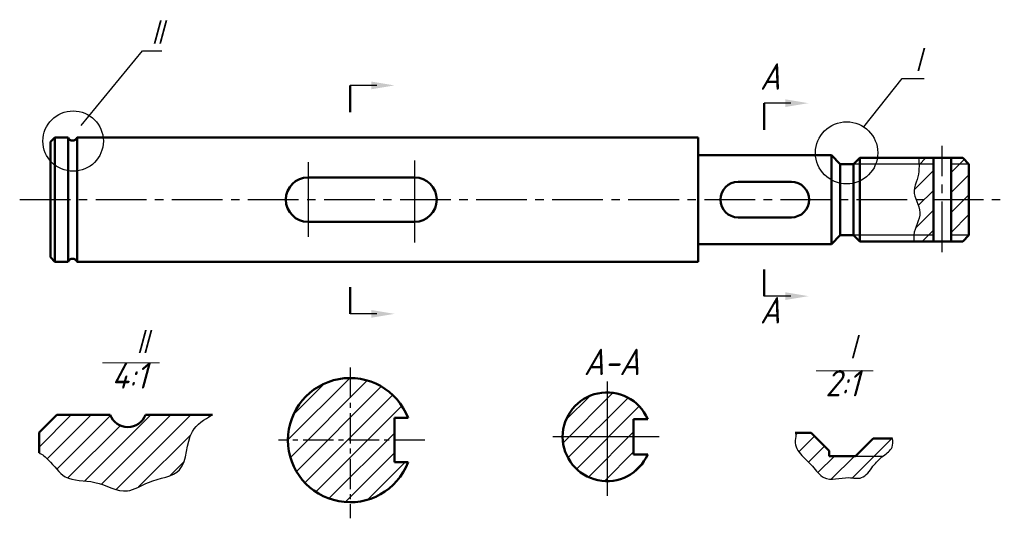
# Model space of a CAD drawing. Header units: millimetres. Extents: x 1119 to 1230, y 9 to 65.
import ezdxf

# ---------------------------------------------------------------- set-up
doc = ezdxf.new("R2010")
doc.units = ezdxf.units.MM
doc.header["$LTSCALE"] = 0.6
doc.linetypes.add('CENTER2', pattern=[28.575000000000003, 19.05, -3.175, 3.175, -3.175])
for name, color, linetype in [('剖面线层', 7, 'Continuous'), ('尺寸层', 221, 'Continuous'), ('细实线层', 7, 'Continuous')]:
    doc.layers.add(name, color=color, linetype=linetype)
for name, color, linetype, lineweight in [('文字层', 227, 'Continuous', 20), ('点画线层', 3, 'CENTER2', 25), ('粗实线层', 7, 'Continuous', 50)]:
    doc.layers.add(name, color=color, linetype=linetype, lineweight=lineweight)
doc.styles.add('工程斜体', font='gbeitc.shx', dxfattribs={"bigfont": 'gbcbig.shx'})
pattern_1 = [(45, (0, 0), (-1.122532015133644, 1.122532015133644), [])]

msp = doc.modelspace()

# ---------------------------------------------------------------- hatches: boundary and pattern name
at = {"layer": '剖面线层', "ltscale": 0.5}
h = msp.add_hatch(dxfattribs=at)
h.set_pattern_fill('ANSI31', scale=0.5, style=0)
h.set_pattern_definition(pattern_1)
edge = h.paths.add_edge_path()
edge.add_line((1221.904715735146, 48.44494145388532), (1221.904715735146, 49.14494145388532))
edge.add_line((1221.904715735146, 49.14494145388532), (1220.217118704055, 49.14494145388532))
edge.add_spline(control_points=[(1220.217118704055, 49.14494145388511), (1220.249454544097, 48.91099540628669), (1220.271378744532, 48.67761724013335), (1220.280425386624, 48.44494145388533)], knot_values=[2.980437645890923, 2.980437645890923, 2.980437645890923, 2.980437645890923, 3.68633194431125, 3.68633194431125, 3.68633194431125, 3.68633194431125], degree=3, periodic=0)
edge.add_line((1220.280425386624, 48.44494145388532), (1221.904715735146, 48.44494145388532))
edge = h.paths.add_edge_path()
edge.add_spline(control_points=[(1220.280425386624, 48.44494145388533), (1220.302871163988, 47.86764560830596), (1220.20301399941, 46.86082421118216), (1219.586777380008, 45.54108019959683), (1219.822121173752, 44.77924019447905), (1219.949439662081, 44.44494145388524)], knot_values=[3.68633194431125, 3.68633194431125, 3.68633194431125, 3.68633194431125, 5.437738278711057, 6.763887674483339, 7.800881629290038, 7.800881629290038, 7.800881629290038, 7.800881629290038], degree=3, periodic=0)
edge.add_line((1219.949439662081, 44.44494145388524), (1221.904715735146, 44.44494145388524))
edge.add_line((1221.904715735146, 44.44494145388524), (1221.904715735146, 48.44494145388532))
edge.add_line((1221.904715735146, 48.44494145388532), (1220.280425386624, 48.44494145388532))
edge = h.paths.add_edge_path()
edge.add_spline(control_points=[(1219.949439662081, 44.44494145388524), (1220.131726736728, 43.96631230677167), (1220.777717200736, 42.63122672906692), (1219.764928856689, 41.3135722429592), (1219.694045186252, 40.44494145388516)], knot_values=[7.800881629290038, 7.800881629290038, 7.800881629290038, 7.800881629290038, 9.28558818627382, 11.94252156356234, 11.94252156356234, 11.94252156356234, 11.94252156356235], degree=3, periodic=0)
edge.add_line((1219.694045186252, 40.44494145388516), (1221.904715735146, 40.44494145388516))
edge.add_line((1221.904715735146, 40.44494145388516), (1221.904715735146, 44.44494145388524))
edge.add_line((1221.904715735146, 44.44494145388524), (1219.949439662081, 44.44494145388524))
edge = h.paths.add_edge_path()
edge.add_spline(control_points=[(1219.694045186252, 40.44494145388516), (1219.675115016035, 40.21296519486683), (1219.697468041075, 39.97932482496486), (1219.748369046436, 39.74494145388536)], knot_values=[11.94252156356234, 11.94252156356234, 11.94252156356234, 11.94252156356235, 12.65208133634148, 12.65208133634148, 12.65208133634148, 12.65208133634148], degree=3, periodic=0)
edge.add_line((1219.748369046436, 39.74494145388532), (1221.904715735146, 39.74494145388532))
edge.add_line((1221.904715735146, 39.74494145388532), (1221.904715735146, 40.44494145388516))
edge.add_line((1221.904715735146, 40.44494145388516), (1219.694045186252, 40.44494145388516))
h.paths.add_polyline_path([(1225.904715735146, 48.44494145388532), (1225.204715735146, 49.14494145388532), (1223.904715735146, 49.14494145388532), (1223.904715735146, 48.44494145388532)])
h.paths.add_polyline_path([(1223.904715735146, 44.44494145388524), (1225.904715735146, 44.44494145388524), (1225.904715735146, 48.44494145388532), (1223.904715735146, 48.44494145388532)])
h.paths.add_polyline_path([(1223.904715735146, 40.44494145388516), (1225.904715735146, 40.44494145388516), (1225.904715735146, 44.44494145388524), (1223.904715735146, 44.44494145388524)])
h.paths.add_polyline_path([(1225.204715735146, 39.74494145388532), (1225.904715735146, 40.44494145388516), (1223.904715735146, 40.44494145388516), (1223.904715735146, 39.74494145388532)])
h = msp.add_hatch(dxfattribs=at)
h.set_pattern_fill('ANSI31', scale=0.5, style=0)
h.set_pattern_definition([(45, (0, 3.657808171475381), (-1.122532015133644, 1.122532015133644), [])])
edge = h.paths.add_edge_path()
edge.add_line((1215.112166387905, 17.51703917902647), (1213.141912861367, 15.54678565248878))
edge.add_line((1213.141912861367, 15.54678565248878), (1216.23780215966, 15.54678565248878))
edge.add_spline(control_points=[(1216.23780215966, 15.54678565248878), (1216.25115430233, 15.55733736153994), (1216.63568581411, 15.85919467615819), (1217.394377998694, 16.35776047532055), (1217.337853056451, 17.16728175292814), (1217.28701425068, 17.51703917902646)], knot_values=[15.92591847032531, 15.92591847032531, 15.92591847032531, 15.92591847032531, 15.97537934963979, 17.3424520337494, 18.3290115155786, 18.3290115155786, 18.3290115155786, 18.3290115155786], degree=3, periodic=0)
edge.add_line((1217.28701425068, 17.51703917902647), (1215.112166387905, 17.51703917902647))
edge = h.paths.add_edge_path()
edge.add_line((1213.141912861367, 15.54678565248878), (1210.141912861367, 15.54678565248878))
edge.add_line((1210.141912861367, 15.54678565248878), (1210.141912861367, 16.1502825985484))
edge.add_line((1210.141912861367, 16.1502825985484), (1208.141912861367, 18.15028259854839))
edge.add_line((1208.141912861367, 18.15028259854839), (1206.362283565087, 18.15028259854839))
edge.add_spline(control_points=[(1206.362283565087, 18.15028259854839), (1206.457847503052, 17.8965671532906), (1206.106417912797, 16.91510642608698), (1207.005469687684, 15.53864755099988), (1208.348996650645, 14.47401111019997), (1209.661092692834, 12.47120446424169), (1211.901569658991, 13.34929974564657), (1214.039340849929, 12.8123915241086), (1215.041352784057, 14.43984087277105), (1215.798689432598, 15.19977095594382), (1216.23780215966, 15.54678565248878)], knot_values=[2.027981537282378, 2.027981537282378, 2.027981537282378, 2.027981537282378, 2.875179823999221, 4.717573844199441, 6.437482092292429, 8.246008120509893, 11.05498549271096, 12.4901741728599, 14.29929552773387, 15.92591847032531, 15.92591847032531, 15.92591847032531, 15.92591847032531], degree=3, periodic=0)
edge.add_line((1216.23780215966, 15.54678565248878), (1213.141912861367, 15.54678565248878))
at = {"layer": '尺寸层', "ltscale": 0.5}
h = msp.add_hatch(dxfattribs=at)
h.set_pattern_fill('ANSI31', scale=0.5, style=0)
h.set_pattern_definition([(45, (0, 6.440465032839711), (-1.122532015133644, 1.122532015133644), [])])
h.paths.add_polyline_path([(1156.17421121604, 17.34138442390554), (1156.17421121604, 24.34138442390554, 0.4142135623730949), (1149.17421121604, 17.34138442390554)])
h.paths.add_polyline_path([(1156.17421121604, 17.34138442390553), (1149.17421121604, 17.34138442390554, 0.4142135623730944), (1156.17421121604, 10.34138442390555)])
h.paths.add_polyline_path([(1156.17421121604, 10.34138442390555, 0.3108678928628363), (1162.712559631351, 14.84138442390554), (1161.17421121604, 14.84138442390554), (1161.17421121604, 17.34138442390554), (1156.17421121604, 17.34138442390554)])
h.paths.add_polyline_path([(1156.17421121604, 17.34138442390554), (1161.17421121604, 17.34138442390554), (1161.17421121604, 19.84138442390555), (1162.712559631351, 19.84138442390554, 0.3108678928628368), (1156.17421121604, 24.34138442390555)])
h = msp.add_hatch(dxfattribs=at)
h.set_pattern_fill('ANSI31', scale=0.5, style=0)
h.set_pattern_definition([(45, (-17.69481956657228, 6.819918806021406), (-1.122532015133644, 1.122532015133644), [])])
h.paths.add_polyline_path([(1185.12806317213, 22.72083819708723, 0.4142135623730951), (1180.12806317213, 17.72083819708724), (1185.12806317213, 17.72083819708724)])
h.paths.add_polyline_path([(1188.12806317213, 19.72083819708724), (1189.710638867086, 19.72083819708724, 0.2982166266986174), (1185.12806317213, 22.72083819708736), (1185.12806317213, 17.72083819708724), (1188.12806317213, 17.72083819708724)])
h.paths.add_polyline_path([(1185.12806317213, 17.72083819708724), (1180.12806317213, 17.72083819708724, 0.4142135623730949), (1185.12806317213, 12.72083819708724)])
h.paths.add_polyline_path([(1188.12806317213, 15.72083819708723), (1188.12806317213, 17.72083819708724), (1185.12806317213, 17.72083819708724), (1185.12806317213, 12.72083819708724, 0.298216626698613), (1189.710638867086, 15.72083819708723)])
h = msp.add_hatch(dxfattribs=at)
h.set_pattern_fill('ANSI31', scale=0.5, style=0)
h.set_pattern_definition(pattern_1)
edge = h.paths.add_edge_path()
edge.add_line((1129.131360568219, 20.18370432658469), (1123.131360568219, 20.18370432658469))
edge.add_line((1123.131360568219, 20.18370432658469), (1121.131360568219, 18.18370432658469))
edge.add_line((1121.131360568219, 18.18370432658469), (1121.131360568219, 15.92748031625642))
edge.add_spline(control_points=[(1121.13136056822, 15.92748031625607), (1121.497785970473, 15.72306705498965), (1122.642527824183, 14.79992940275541), (1123.981257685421, 12.59774297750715), (1127.643406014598, 13.00113664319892), (1130.754195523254, 10.95121362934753), (1133.713959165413, 13.00960189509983), (1138.015143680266, 13.31358545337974), (1137.550399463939, 18.34109539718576), (1139.750120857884, 19.67965604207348), (1140.653826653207, 20.18370432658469)], knot_values=[4.225408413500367, 4.225408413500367, 4.225408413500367, 4.225408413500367, 5.439335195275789, 8.139389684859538, 11.54194082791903, 15.32514944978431, 17.89630969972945, 21.67926433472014, 26.20586579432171, 29.1705641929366, 29.1705641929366, 29.1705641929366, 29.1705641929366], degree=3, periodic=0)
edge.add_line((1140.653826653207, 20.18370432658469), (1133.131360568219, 20.18370432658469))
edge.add_arc((1131.131360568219, 20.96751555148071), 2.148106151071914, 201.4004915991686, 338.5995084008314, ccw=False)

# ---------------------------------------------------------------- linework, layer by layer
at = {"layer": '剖面线层', "color": 7, "ltscale": 0.5}
for p, q in [((1163.440513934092, 48.84136864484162), (1163.440513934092, 39.61733062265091)), ((1151.440513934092, 48.6823334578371), (1151.440513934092, 40.25347137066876))]:
    msp.add_line(p, q, dxfattribs=at)
at = {"layer": '剖面线层', "color": 7, "ltscale": 0.3}
for p, q in [((1185.12806317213, 23.93688808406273), (1185.12806317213, 11.07917573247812)), ((1190.999524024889, 17.72083819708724), (1179.022254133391, 17.72083819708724))]:
    msp.add_line(p, q, dxfattribs=at)
at = {"layer": '尺寸层', "color": 7, "ltscale": 0.5}
for p, q in [((1125.886818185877, 52.79066794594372), (1132.784274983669, 61.2304875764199)), ((1132.784274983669, 61.2304875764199), (1134.968038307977, 61.2304875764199)), ((1214.046532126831, 52.65556911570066), (1218.382041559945, 58.11650760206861)), ((1218.382041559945, 58.11650760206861), (1220.882041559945, 58.11650760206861))]:
    msp.add_line(p, q, dxfattribs=at)
for points in [[(1159.17421121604, 57.31896652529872), (1156.17421121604, 57.31896652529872)], [(1205.822882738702, 55.31896652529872), (1202.822882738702, 55.31896652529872)], [(1205.822882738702, 33.57091638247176), (1202.822882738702, 33.57091638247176)], [(1159.17421121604, 31.57091638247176), (1156.17421121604, 31.57091638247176)]]:
    msp.add_lwpolyline(points, dxfattribs=at)
for centre, radius in [((1124.967592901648, 51.04624168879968), 3.403932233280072), ((1212.126713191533, 49.71944424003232), 3.508066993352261)]:
    msp.add_circle(centre, radius, dxfattribs=at)
for points in [[(1158.574211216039, 57.75229985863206), (1161.17421121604, 57.31896652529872), (1158.574211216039, 56.88563319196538)], [(1205.222882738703, 55.75229985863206), (1207.822882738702, 55.31896652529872), (1205.222882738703, 54.88563319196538)], [(1205.222882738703, 34.00424971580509), (1207.822882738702, 33.57091638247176), (1205.222882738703, 33.13758304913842)], [(1158.574211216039, 32.00424971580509), (1161.17421121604, 31.57091638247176), (1158.574211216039, 31.13758304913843)]]:
    msp.add_solid(points, dxfattribs=at)
at = {"layer": '文字层', "color": 7, "ltscale": 0.5}
for p, q in [((1128.262180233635, 26.03759463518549), (1134.690448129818, 26.03759463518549)), ((1208.679266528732, 25.16026167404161), (1215.107534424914, 25.16026167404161))]:
    msp.add_line(p, q, dxfattribs=at)
at = {"layer": '点画线层', "color": 7, "ltscale": 0.5}
for p, q in [((1222.904715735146, 38.52501786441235), (1222.904715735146, 50.51159741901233)), ((1118.945772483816, 44.44494145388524), (1229.894002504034, 44.44494145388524))]:
    msp.add_line(p, q, dxfattribs=at)
at = {"layer": '点画线层', "color": 7, "ltscale": 0.3}
for p, q in [((1156.17421121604, 25.5364305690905), (1156.17421121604, 8.530306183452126)), ((1164.592778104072, 17.34138442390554), (1148.126808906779, 17.34138442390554))]:
    msp.add_line(p, q, dxfattribs=at)
at = {"layer": '粗实线层', "color": 7, "ltscale": 0.5}
for p, q in [((1156.17421121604, 54.31896652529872), (1156.17421121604, 57.31896652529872)), ((1202.822882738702, 52.31896652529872), (1202.822882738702, 55.31896652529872)), ((1122.404715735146, 50.94494145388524), (1122.904715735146, 51.44494145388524)), ((1122.904715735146, 51.44494145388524), (1124.404715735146, 51.44494145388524)), ((1122.904715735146, 37.44494145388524), (1122.904715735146, 51.44494145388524)), ((1124.404715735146, 37.44494145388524), (1124.404715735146, 51.44494145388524)), ((1125.404715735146, 51.44494145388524), (1195.404715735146, 51.44494145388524)), ((1125.404715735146, 37.44494145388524), (1125.404715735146, 51.44494145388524)), ((1195.404715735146, 37.44494145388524), (1195.404715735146, 51.44494145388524)), ((1122.404715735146, 37.94494145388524), (1122.404715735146, 50.94494145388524)), ((1195.404715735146, 49.44494145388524), (1210.404715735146, 49.44494145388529)), ((1210.404715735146, 49.44494145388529), (1211.404715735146, 48.44494145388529)), ((1210.404715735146, 49.44494145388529), (1210.404715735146, 39.44494145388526)), ((1212.904715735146, 48.44494145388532), (1213.604715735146, 49.14494145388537)), ((1213.604715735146, 49.14494145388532), (1225.204715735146, 49.14494145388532)), ((1213.604715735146, 49.14494145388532), (1213.604715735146, 39.74494145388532)), ((1221.904715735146, 39.74494145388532), (1221.904715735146, 49.14494145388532)), ((1223.904715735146, 39.74494145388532), (1223.904715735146, 49.14494145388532)), ((1225.204715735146, 49.14494145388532), (1225.904715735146, 48.44494145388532)), ((1211.404715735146, 40.44494145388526), (1211.404715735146, 48.44494145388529)), ((1211.404715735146, 48.44494145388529), (1212.904715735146, 48.44494145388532)), ((1212.904715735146, 40.44494145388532), (1212.904715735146, 48.44494145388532)), ((1225.904715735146, 40.44494145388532), (1225.904715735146, 48.44494145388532)), ((1151.440513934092, 46.94494145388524), (1163.440513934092, 46.94494145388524)), ((1199.904715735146, 46.44494145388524), (1205.904715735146, 46.44494145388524)), ((1199.904715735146, 42.44494145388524), (1205.904715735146, 42.44494145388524)), ((1151.440513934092, 41.94494145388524), (1163.440513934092, 41.94494145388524)), ((1210.404715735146, 39.44494145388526), (1211.404715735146, 40.44494145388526)), ((1211.404715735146, 40.44494145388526), (1212.904715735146, 40.44494145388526)), ((1213.604715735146, 39.74494145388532), (1212.904715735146, 40.44494145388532)), ((1225.204715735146, 39.74494145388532), (1225.904715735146, 40.44494145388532)), ((1195.404715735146, 39.44494145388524), (1210.404715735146, 39.44494145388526)), ((1213.604715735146, 39.74494145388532), (1225.204715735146, 39.74494145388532)), ((1122.904715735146, 37.44494145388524), (1122.404715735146, 37.94494145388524)), ((1122.904715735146, 37.44494145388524), (1124.404715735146, 37.44494145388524)), ((1125.404715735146, 37.44494145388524), (1195.404715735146, 37.44494145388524)), ((1202.822882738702, 36.57091638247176), (1202.822882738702, 33.57091638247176)), ((1156.17421121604, 34.57091638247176), (1156.17421121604, 31.57091638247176)), ((1121.131360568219, 18.18370432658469), (1123.131360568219, 20.18370432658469)), ((1123.131360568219, 20.18370432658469), (1129.131360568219, 20.18370432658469)), ((1133.131360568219, 20.18370432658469), (1140.653826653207, 20.18370432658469)), ((1161.17421121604, 14.84138442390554), (1161.17421121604, 19.84138442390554)), ((1162.712559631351, 19.84138442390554), (1161.17421121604, 19.84138442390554)), ((1189.710638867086, 19.72083819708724), (1188.12806317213, 19.72083819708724)), ((1188.12806317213, 17.72083819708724), (1188.12806317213, 19.72083819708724)), ((1121.131360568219, 15.92748031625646), (1121.131360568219, 18.18370432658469)), ((1206.325731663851, 18.15028259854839), (1208.141912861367, 18.15028259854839)), ((1208.141912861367, 18.15028259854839), (1210.141912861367, 16.1502825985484)), ((1188.12806317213, 17.72083819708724), (1188.12806317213, 15.72083819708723)), ((1213.141912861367, 15.54678565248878), (1215.112166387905, 17.51703917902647)), ((1215.112166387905, 17.51703917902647), (1217.28701425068, 17.51703917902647)), ((1189.710638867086, 15.72083819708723), (1188.12806317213, 15.72083819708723)), ((1210.141912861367, 16.1502825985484), (1210.141912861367, 15.54678565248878)), ((1210.141912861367, 15.54678565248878), (1213.141912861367, 15.54678565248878)), ((1162.712559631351, 14.84138442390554), (1161.17421121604, 14.84138442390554))]:
    msp.add_line(p, q, dxfattribs=at)
for centre, radius, start, end in [((1124.904715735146, 51.64089426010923), 0.5370265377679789, 201.4004915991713, 338.5995084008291), ((1151.440513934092, 44.44494145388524), 2.5, 90, 270), ((1163.440513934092, 44.44494145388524), 2.5, 270, 90), ((1199.904715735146, 44.44494145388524), 2, 90, 270), ((1205.904715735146, 44.44494145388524), 2, 270, 90), ((1124.904715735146, 37.24898864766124), 0.5370265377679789, 21.40049159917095, 158.5995084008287), ((1156.17421121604, 17.34138442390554), 7, 20.92483242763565, 339.0751675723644), ((1185.12806317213, 17.72083819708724), 5, 23.5781784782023, 336.4218215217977), ((1131.131360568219, 20.96751555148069), 2.148106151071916, 201.4004915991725, 338.5995084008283)]:
    msp.add_arc(centre, radius, start, end, dxfattribs=at)
at = {"layer": '细实线层', "color": 7, "ltscale": 0.5}
for p, q in [((1221.904715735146, 48.44494145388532), (1212.904715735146, 48.44494145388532)), ((1225.904715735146, 48.44494145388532), (1223.904715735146, 48.44494145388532)), ((1221.904715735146, 40.44494145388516), (1212.904715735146, 40.44494145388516)), ((1225.904715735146, 40.44494145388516), (1223.904715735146, 40.44494145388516)), ((1213.141912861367, 15.54678565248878), (1216.23780215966, 15.54678565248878))]:
    msp.add_line(p, q, dxfattribs=at)
for points, knots in [([(1220.217118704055, 49.14494145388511), (1220.329683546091, 48.33054789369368), (1220.308735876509, 47.08724018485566), (1219.364412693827, 45.0648597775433), (1221.031301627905, 42.96114428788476), (1219.59141452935, 41.08782721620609), (1219.697468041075, 39.97932482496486), (1219.748369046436, 39.74494145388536)], [2.980437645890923, 2.980437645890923, 2.980437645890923, 2.980437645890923, 5.437738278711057, 6.763887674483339, 9.28558818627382, 11.94252156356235, 12.65208133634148, 12.65208133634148, 12.65208133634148, 12.65208133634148]), ([(1206.362283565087, 18.15028259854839), (1206.457847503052, 17.8965671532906), (1206.106417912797, 16.91510642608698), (1207.005469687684, 15.53864755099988), (1208.348996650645, 14.47401111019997), (1209.661092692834, 12.47120446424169), (1211.901569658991, 13.34929974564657), (1214.039340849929, 12.8123915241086), (1215.051527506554, 14.4563664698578), (1216.122136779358, 15.52172186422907), (1217.394377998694, 16.35776047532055), (1217.337853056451, 17.16728175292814), (1217.28701425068, 17.51703917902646)], [2.027981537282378, 2.027981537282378, 2.027981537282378, 2.027981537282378, 2.875179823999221, 4.717573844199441, 6.437482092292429, 8.246008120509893, 11.05498549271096, 12.4901741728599, 14.29929552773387, 15.97537934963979, 17.3424520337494, 18.3290115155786, 18.3290115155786, 18.3290115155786, 18.3290115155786])]:
    msp.add_open_spline(points, degree=3, knots=knots, dxfattribs=at)
at = {"layer": '细实线层', "color": 7, "ltscale": 0.3}
msp.add_open_spline([(1121.13136056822, 15.92748031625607), (1121.497785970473, 15.72306705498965), (1122.642527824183, 14.79992940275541), (1123.981257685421, 12.59774297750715), (1127.643406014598, 13.00113664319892), (1130.754195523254, 10.95121362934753), (1133.713959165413, 13.00960189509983), (1138.015143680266, 13.31358545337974), (1137.550399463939, 18.34109539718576), (1139.750120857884, 19.67965604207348), (1140.653826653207, 20.18370432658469)], degree=3, knots=[4.225408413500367, 4.225408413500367, 4.225408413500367, 4.225408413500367, 5.439335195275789, 8.139389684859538, 11.54194082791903, 15.32514944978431, 17.89630969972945, 21.67926433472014, 26.20586579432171, 29.1705641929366, 29.1705641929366, 29.1705641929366, 29.1705641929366], dxfattribs=at)

# ---------------------------------------------------------------- texts
at = {"layer": '文字层', "color": 7, "ltscale": 0.5, "char_height": 2.975, "width": 4.357551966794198, "attachment_point": 1, "style": '工程斜体'}
for s, insert in [('Ⅱ', (1133.31727354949, 64.7304875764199)), ('Ⅰ', (1219.048289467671, 61.61650760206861)), ('A', (1202.361074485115, 59.81015667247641)), ('A', (1202.361074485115, 33.46023861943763)), ('Ⅱ', (1131.63415570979, 29.84622479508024)), ('Ⅰ', (1211.673344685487, 29.25989591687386)), ('A-A', (1182.515380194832, 27.64386803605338)), ('4:1', (1129.311231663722, 26.12066699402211)), ('2:1', (1209.728317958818, 25.24333403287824))]:
    msp.add_mtext(s, dxfattribs=dict(at, insert=insert))

doc.saveas('drawing.dxf')
